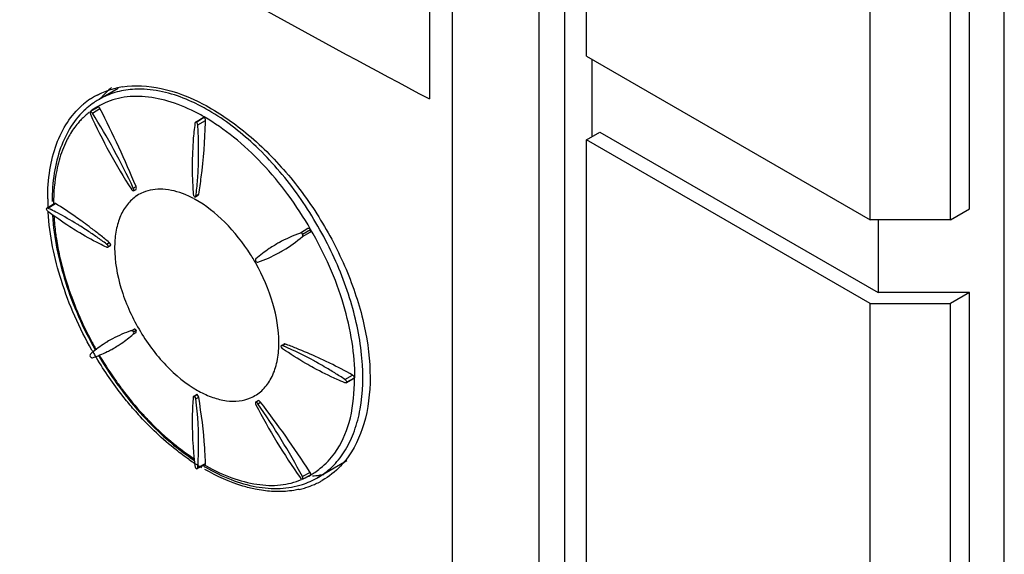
# Model space of a CAD drawing. Header units: millimetres. Extents: x 35 to 275, y 52 to 381.
# Tile 3 of 12: x 76 to 128, y 180 to 208. Entities that reach past the tile are written whole.
import ezdxf

# ---------------------------------------------------------------- set-up
doc = ezdxf.new("R2010")
doc.units = ezdxf.units.MM
doc.header["$LTSCALE"] = 28.160062
doc.layers.get('0').update_dxf_attribs({"linetype": 'CONTINUOUS'})
doc.layers.add('_1', color=7, linetype='CONTINUOUS')

msp = doc.modelspace()

# ---------------------------------------------------------------- linework, layer by layer
at = {"color": 7, "linetype": 'Continuous'}
for p, q in [((128.181, 51.627), (128.181, 239.423)), ((103.71, 171.535), (103.71, 217.341)), ((105.058, 171.694), (105.058, 217.499)), ((99.147, 173.195), (99.147, 215.148)), ((97.924, 211.894), (97.924, 203.729)), ((106.472, 205.823), (106.472, 201.741)), ((81.544, 204.285), (80.541, 203.706)), ((80.08, 203.066), (80.348, 203.231)), ((80.193, 202.985), (80.591, 203.226)), ((80.348, 203.231), (80.482, 203.313)), ((85.621, 202.506), (86.021, 202.752)), ((85.668, 202.513), (85.94, 202.677)), ((85.739, 202.364), (86.145, 202.599)), ((85.94, 202.677), (86.077, 202.759)), ((86.033, 202.732), (86.077, 202.759)), ((85.668, 202.513), (85.621, 202.506)), ((82.347, 199.036), (82.489, 199.114)), ((82.356, 198.896), (82.492, 198.97)), ((85.612, 198.583), (85.749, 198.657)), ((85.645, 198.639), (85.786, 198.716)), ((77.79, 197.984), (77.765, 197.95)), ((77.79, 197.984), (78.188, 198.23)), ((77.852, 197.982), (78.244, 198.224)), ((78.244, 198.224), (78.188, 198.23)), ((91.537, 196.907), (91.137, 196.666)), ((121.534, 197.367), (121.534, 193.535)), ((91.242, 196.484), (91.651, 196.709)), ((91.256, 196.613), (91.671, 196.853)), ((80.938, 196.091), (81.08, 196.172)), ((80.998, 195.919), (81.136, 195.994)), ((81.025, 195.954), (81.127, 196.01)), ((81.127, 196.01), (81.162, 196.029)), ((81.127, 196.01), (81.162, 196.029)), ((82.243, 191.529), (82.383, 191.613)), ((82.347, 191.35), (82.489, 191.429)), ((82.356, 191.475), (82.492, 191.553)), ((90.139, 190.74), (90.272, 190.822)), ((90.205, 190.741), (90.342, 190.825)), ((93.478, 188.96), (93.884, 189.194)), ((93.542, 188.787), (93.955, 189.01)), ((93.571, 188.824), (93.988, 189.055)), ((85.526, 188.077), (85.659, 188.159)), ((85.569, 188.083), (85.669, 188.143)), ((85.669, 188.143), (85.703, 188.163)), ((85.645, 187.939), (85.786, 188.021)), ((88.783, 187.764), (88.915, 187.845)), ((88.9, 187.686), (89.039, 187.771)), ((85.71, 184.265), (86.122, 184.488)), ((85.739, 184.32), (86.145, 184.539)), ((93.578, 184.675), (92.041, 183.788)), ((85.668, 184.262), (85.71, 184.265)), ((85.739, 184.32), (85.741, 184.357)), ((85.739, 184.32), (85.742, 184.356)), ((91.651, 184.071), (91.242, 183.846)), ((91.651, 184.071), (91.625, 184.11)), ((91.651, 184.071), (91.625, 184.11)), ((91.256, 183.708), (91.395, 183.783)), ((91.395, 183.783), (91.671, 183.933)), ((91.667, 183.928), (91.701, 183.93))]:
    msp.add_line(p, q, dxfattribs=at)
for centre, radius, start, end in [((83.796, 201.096), 4.14, 128.7151, 133.8621), ((82.455, 199.888), 4.527, 98.7741, 103.0439), ((82.316, 200.359), 4.036, 123.4637, 129.916), ((82.296, 200.387), 4.001, 119.993, 123.4471), ((82.557, 200.217), 4.03, 120.4828, 124.6684), ((82.302, 200.376), 4.014, 117.5209, 119.9919), ((82.543, 200.239), 4.004, 119.9999, 120.4778), ((83.953, 200.936), 4.364, 133.8911, 140.8063), ((82.366, 200.298), 4.115, 129.9063, 131.2267), ((82.661, 200.082), 4.201, 130.6421, 132.0869), ((82.607, 200.146), 4.116, 124.6819, 130.654), ((82.456, 199.896), 3.959, 120.9706, 126.6685), ((82.466, 199.881), 3.977, 120.0005, 120.9714), ((82.587, 199.67), 4.22, 118.2471, 120.0032), ((31.889, 178.254), 54.731, 22.4041, 27.1466), ((80.903, 193.803), 10.777, 59.7853, 60.0004), ((82.475, 199.875), 3.987, 127.9986, 136.0167), ((108.841, 216.066), 31.615, 204.5632, 212.7217), ((47.867, 182.79), 38.115, 25.2295, 31.995), ((80.976, 193.947), 10.203, 60.2639, 62.0671), ((80.828, 193.685), 10.503, 60.0004, 60.2713), ((55.453, 203.263), 30.699, 358.5405, 358.7601), ((88.981, 198.463), 11.14, 180.0051, 181.3417), ((83.652, 196.921), 2.044, 122.5265, 123.7034), ((83.655, 196.916), 2.05, 112.8508, 122.5085), ((83.215, 194.19), 4.87, 63.6675, 67.5423), ((83.027, 193.804), 5.299, 61.9102, 63.6968), ((82.929, 193.619), 5.509, 61.0699, 61.9163), ((68.66, 200.728), 17.112, 352.9909, 353.2244), ((89.331, 198.47), 11.49, 181.3374, 181.8433), ((89.473, 198.475), 11.633, 181.8427, 182.0807), ((70.676, 183.23), 16.405, 63.7905, 64.0602), ((70.59, 183.056), 16.599, 63.4117, 63.7903), ((70.368, 182.616), 17.092, 62.1643, 63.4075), ((90.506, 198.281), 12.359, 183.357, 187.5357), ((69.497, 181.007), 18.921, 58.4785, 62.1072), ((68.854, 179.947), 20.161, 57.9256, 58.4964), ((68.487, 179.363), 20.851, 56.7467, 57.9222), ((64.553, 176.433), 25.74, 53.8658, 54.1122), ((63.94, 175.597), 26.777, 52.831, 53.8607), ((62.801, 174.097), 28.66, 51.6161, 52.8289), ((67.888, 178.451), 21.942, 55.1156, 56.7433), ((67.167, 177.418), 23.202, 53.5935, 55.1163), ((61.506, 172.462), 30.746, 50.46, 51.6169), ((93.628, 189.619), 7.474, 109.4685, 118.9139), ((86.428, 202.104), 7.4, 301.042, 310.5801), ((87.048, 195.893), 5.684, 179.254, 180.0013), ((93.5, 189.866), 7.197, 121.224, 123.7793), ((93.518, 189.835), 7.233, 118.9801, 121.2234), ((79.596, 189.882), 10.561, 30.5952, 32.3396), ((93.51, 189.852), 7.214, 123.7893, 130.8056), ((86.526, 201.949), 7.217, 289.201, 298.7612), ((86.517, 201.962), 7.233, 298.7763, 301.0231), ((79.568, 189.865), 10.594, 29.4701, 30.5961), ((96.626, 199.766), 18.678, 200.2617, 207.8416), ((84.266, 185.481), 6.378, 108.4949, 118.1655), ((84.157, 185.708), 6.126, 123.7048, 131.6369), ((96.961, 199.921), 19.047, 207.7849, 209.5555), ((84.139, 185.733), 6.095, 121.2241, 123.6887), ((84.158, 185.701), 6.133, 118.2436, 121.2222), ((78.257, 195.922), 6.133, 298.7775, 301.7594), ((84.681, 190.893), 5.327, 356.6679, 358.0438), ((84.542, 190.898), 5.466, 358.0396, 358.4504), ((84.424, 190.901), 5.584, 358.4528, 359.5325), ((84.302, 190.902), 5.706, 359.5302, 0.0005), ((83.518, 174.979), 17.122, 66.7823, 67.0097), ((83.305, 174.489), 17.655, 65.1322, 66.7751), ((82.678, 169.957), 22.231, 68.2477, 69.834), ((97.461, 200.342), 19.894, 209.6274, 209.9031), ((78.263, 195.918), 6.126, 288.3646, 296.2967), ((97.472, 200.349), 19.907, 209.9031, 210.0827), ((97.481, 200.354), 19.918, 210.0827, 210.4005), ((97.489, 200.359), 19.927, 210.4005, 210.7069), ((97.493, 200.361), 19.931, 210.7069, 210.9872), ((97.485, 200.208), 19.691, 210.5173, 210.7594), ((96.881, 199.843), 18.939, 210.4359, 210.8897), ((78.275, 195.889), 6.095, 296.3127, 298.7756), ((82.524, 172.843), 19.477, 61.4435, 65.0837), ((81.683, 167.512), 24.87, 65.2716, 68.2065), ((96.999, 199.914), 19.077, 210.8904, 215.2402), ((81.991, 171.852), 20.602, 60.9474, 61.46), ((81.685, 171.304), 21.23, 59.7015, 60.9438), ((80.835, 165.66), 26.908, 63.8708, 65.282), ((79.62, 163.216), 29.637, 61.2289, 63.8412), ((81.17, 170.423), 22.251, 58.0512, 59.6987), ((80.56, 169.445), 23.404, 56.4975, 58.0519), ((82.157, 189.052), 11.831, 358.4054, 359.7681), ((81.674, 189.055), 12.315, 359.7606, 0.0002), ((88.489, 193.26), 5.604, 240.5252, 241.2855), ((116.895, 202.116), 31.615, 207.2786, 215.4371), ((57.59, 165.949), 38.115, 28.0053, 34.7708), ((45.819, 154.482), 54.553, 32.8953, 37.6039), ((95.981, 199.206), 18.027, 220.6746, 222.0925), ((92.4, 195.095), 12.56, 235.5301, 237.0605), ((92.225, 194.826), 12.24, 237.065, 237.5547), ((92.126, 194.67), 12.055, 237.5542, 238.2323), ((69.197, 185.493), 16.584, 356.2164, 356.5586), ((91.341, 193.581), 10.523, 240.0005, 240.2007), ((69.348, 185.483), 16.432, 356.0661, 356.2161), ((92.055, 194.555), 11.919, 238.2333, 238.4076), ((91.983, 194.438), 11.781, 238.4066, 239.108), ((91.568, 193.742), 10.854, 239.4894, 239.9998), ((91.298, 193.505), 10.436, 240.2004, 240.5956), ((89.674, 187.438), 4.035, 299.6648, 302.1447), ((89.683, 187.423), 4.017, 302.1459, 303.4027), ((91.457, 188.633), 4.757, 278.0983, 280.9895), ((89.963, 187.43), 4.195, 287.8628, 289.2494), ((89.419, 187.829), 4.502, 294.5395, 299.9585), ((89.99, 187.355), 4.116, 289.2379, 295.41), ((90.15, 187.392), 4.318, 287.2792, 293.5346), ((90.024, 187.282), 4.035, 295.4237, 299.9946), ((91.424, 188.872), 4.998, 273.9833, 278.0859), ((90.194, 187.288), 4.206, 293.5527, 297.4972), ((90.122, 187.111), 3.837, 300.0102, 301.5496), ((90.213, 187.251), 4.164, 297.5017, 299.9557), ((90.093, 187.579), 4.514, 282.6257, 286.2025), ((90.117, 187.492), 4.424, 286.2119, 287.2962)]:
    msp.add_arc(centre, radius, start, end, dxfattribs=at)
for points, knots in [([(74.823, 216.52), (76.717, 215.43), (84.364, 211.071), (92.084, 206.84), (97.924, 203.729)], [0, 0, 0, 0, 0.248228, 1, 1, 1, 1]), ([(80.448, 203.936), (80.525, 203.976), (80.841, 204.128), (81.176, 204.239), (81.433, 204.299)], [0, 0, 0, 0, 0.247584, 1, 1, 1, 1]), ([(82.305, 204.232), (81.992, 204.21), (81.378, 204.103), (80.804, 203.858), (80.541, 203.706)], [0, 0, 0, 0, 0.508769, 1, 1, 1, 1]), ([(81.764, 204.362), (82.437, 204.466), (83.942, 204.368), (86.169, 203.486), (88.392, 201.959), (90.471, 199.883), (92.273, 197.397), (93.672, 194.663), (94.57, 191.865), (94.806, 189.972), (94.806, 189.069)], [0, 0, 0, 0, 0.092931, 0.200768, 0.323866, 0.458879, 0.600288, 0.741684, 0.876676, 1, 1, 1, 1]), ([(82.911, 204.239), (82.86, 204.241), (82.658, 204.248), (82.456, 204.243), (82.305, 204.232)], [0, 0, 0, 0, 0.253983, 1, 1, 1, 1]), ([(86.291, 203.137), (86.009, 203.3), (84.954, 203.847), (83.775, 204.196), (82.911, 204.239)], [0, 0, 0, 0, 0.273639, 1, 1, 1, 1]), ([(85.755, 202.961), (85.3, 203.202), (84.397, 203.596), (83.018, 203.893), (81.72, 203.859), (80.938, 203.575), (80.59, 203.388)], [0, 0, 0, 0, 0.286775, 0.545334, 0.779994, 1, 1, 1, 1]), ([(77.841, 198.462), (77.841, 198.974), (77.909, 199.957), (78.248, 201.33), (78.816, 202.499), (79.357, 203.132), (79.654, 203.393)], [0, 0, 0, 0, 0.284564, 0.544027, 0.780375, 1, 1, 1, 1]), ([(79.845, 203.199), (79.552, 202.934), (79.022, 202.297), (78.468, 201.136), (78.139, 199.788), (78.072, 198.829), (78.072, 198.33)], [0, 0, 0, 0, 0.222808, 0.460607, 0.718838, 1, 1, 1, 1]), ([(80.591, 203.226), (80.585, 203.239), (80.561, 203.279), (80.515, 203.317), (80.482, 203.313)], [0, 0, 0, 0, 0.309051, 1, 1, 1, 1]), ([(92.13, 183.84), (92.407, 184.011), (92.931, 184.434), (93.558, 185.262), (94.023, 186.268), (94.435, 187.877), (94.471, 190.21), (93.855, 193.166), (92.634, 196.167), (90.904, 198.973), (88.807, 201.36), (87.17, 202.625), (86.326, 203.116)], [0, 0, 0, 0, 0.042867, 0.087642, 0.135689, 0.187876, 0.305456, 0.439162, 0.583297, 0.730127, 0.871421, 1, 1, 1, 1]), ([(79.606, 202.644), (79.549, 202.584), (79.322, 202.334), (79.126, 202.056), (78.997, 201.836)], [0, 0, 0, 0, 0.244559, 1, 1, 1, 1]), ([(80.08, 203.066), (80.075, 203.058), (80.058, 203.011), (80.071, 202.959), (80.087, 202.924)], [0, 0, 0, 0, 0.204305, 1, 1, 1, 1]), ([(91.679, 196.858), (91.314, 197.49), (90.533, 198.707), (89.169, 200.336), (87.695, 201.717), (86.622, 202.468), (86.079, 202.782)], [0, 0, 0, 0, 0.266102, 0.525364, 0.771692, 1, 1, 1, 1]), ([(85.59, 202.45), (85.55, 202.153), (85.42, 200.916), (85.428, 199.665), (85.498, 198.724)], [0, 0, 0, 0, 0.24086, 1, 1, 1, 1]), ([(85.621, 202.506), (85.608, 202.498), (85.595, 202.478), (85.591, 202.456), (85.59, 202.45)], [0, 0, 0, 0, 0.715956, 1, 1, 1, 1]), ([(85.653, 198.709), (85.687, 198.999), (85.8, 200.214), (85.796, 201.438), (85.739, 202.364)], [0, 0, 0, 0, 0.239616, 1, 1, 1, 1]), ([(85.786, 198.716), (85.838, 199.013), (86.027, 200.261), (86.118, 201.522), (86.142, 202.481)], [0, 0, 0, 0, 0.23939, 1, 1, 1, 1]), ([(78.997, 201.836), (78.939, 201.736), (78.71, 201.312), (78.542, 200.856), (78.443, 200.504)], [0, 0, 0, 0, 0.240116, 1, 1, 1, 1]), ([(78.443, 200.504), (78.394, 200.328), (78.214, 199.573), (78.149, 198.794), (78.149, 198.203)], [0, 0, 0, 0, 0.236477, 1, 1, 1, 1]), ([(82.243, 198.976), (82.251, 198.965), (82.279, 198.928), (82.323, 198.895), (82.356, 198.896)], [0, 0, 0, 0, 0.296851, 1, 1, 1, 1]), ([(82.356, 198.896), (82.361, 198.904), (82.377, 198.951), (82.363, 199.002), (82.347, 199.036)], [0, 0, 0, 0, 0.204589, 1, 1, 1, 1]), ([(82.492, 198.97), (82.496, 198.975), (82.509, 199.003), (82.509, 199.036), (82.505, 199.059)], [0, 0, 0, 0, 0.213766, 1, 1, 1, 1]), ([(85.076, 198.691), (84.701, 198.845), (83.959, 199.048), (83.181, 198.94), (82.859, 198.805)], [0, 0, 0, 0, 0.536427, 1, 1, 1, 1]), ([(82.518, 198.621), (82.336, 198.5), (81.998, 198.184), (81.637, 197.56), (81.417, 196.803), (81.368, 196.255), (81.365, 195.967)], [0, 0, 0, 0, 0.218619, 0.453136, 0.712327, 1, 1, 1, 1]), ([(85.612, 198.583), (85.626, 198.59), (85.64, 198.611), (85.644, 198.633), (85.645, 198.639)], [0, 0, 0, 0, 0.71394, 1, 1, 1, 1]), ([(77.852, 197.982), (77.846, 197.985), (77.827, 197.993), (77.802, 197.992), (77.79, 197.984)], [0, 0, 0, 0, 0.290694, 1, 1, 1, 1]), ([(79.642, 197.287), (79.524, 197.372), (79.067, 197.697), (78.598, 198.006), (78.244, 198.224)], [0, 0, 0, 0, 0.25863, 1, 1, 1, 1]), ([(88.519, 195.531), (88.129, 196.148), (87.266, 197.246), (86.168, 198.123), (85.594, 198.44)], [0, 0, 0, 0, 0.526719, 1, 1, 1, 1]), ([(79.39, 196.758), (79.26, 196.838), (78.734, 197.169), (78.225, 197.527), (77.852, 197.81)], [0, 0, 0, 0, 0.245031, 1, 1, 1, 1]), ([(80.167, 190.507), (79.509, 191.665), (78.461, 194.018), (77.935, 196.55), (77.862, 197.772)], [0, 0, 0, 0, 0.521101, 1, 1, 1, 1]), ([(78.095, 197.598), (78.17, 196.41), (78.683, 193.954), (79.695, 191.669), (80.328, 190.545)], [0, 0, 0, 0, 0.479877, 1, 1, 1, 1]), ([(91.671, 196.853), (91.662, 196.864), (91.628, 196.9), (91.569, 196.92), (91.537, 196.907)], [0, 0, 0, 0, 0.295211, 1, 1, 1, 1]), ([(78.254, 196.66), (78.267, 196.56), (78.325, 196.154), (78.401, 195.751), (78.468, 195.449)], [0, 0, 0, 0, 0.245809, 1, 1, 1, 1]), ([(80.938, 195.922), (80.808, 195.983), (80.28, 196.24), (79.768, 196.527), (79.39, 196.758)], [0, 0, 0, 0, 0.244599, 1, 1, 1, 1]), ([(91.256, 196.613), (91.247, 196.624), (91.217, 196.655), (91.166, 196.677), (91.137, 196.666)], [0, 0, 0, 0, 0.305137, 1, 1, 1, 1]), ([(91.242, 196.484), (91.249, 196.49), (91.276, 196.528), (91.268, 196.58), (91.256, 196.613)], [0, 0, 0, 0, 0.205653, 1, 1, 1, 1]), ([(91.651, 196.709), (91.659, 196.716), (91.691, 196.757), (91.685, 196.816), (91.671, 196.853)], [0, 0, 0, 0, 0.216518, 1, 1, 1, 1]), ([(94.01, 189.046), (94.01, 189.673), (93.895, 190.977), (93.436, 192.945), (92.708, 194.94), (92.044, 196.225), (91.679, 196.858)], [0, 0, 0, 0, 0.228319, 0.47463, 0.733881, 1, 1, 1, 1]), ([(80.938, 196.091), (80.948, 196.083), (80.988, 196.046), (81.016, 195.995), (81.025, 195.954)], [0, 0, 0, 0, 0.236856, 1, 1, 1, 1]), ([(80.998, 195.919), (80.985, 195.912), (80.962, 195.912), (80.943, 195.919), (80.938, 195.922)], [0, 0, 0, 0, 0.712527, 1, 1, 1, 1]), ([(81.364, 195.893), (81.364, 195.179), (81.633, 193.674), (82.571, 191.563), (83.94, 189.705), (85.113, 188.73), (85.732, 188.381)], [0, 0, 0, 0, 0.237537, 0.50067, 0.763439, 1, 1, 1, 1]), ([(78.468, 195.449), (78.507, 195.27), (78.682, 194.542), (78.908, 193.828), (79.103, 193.298)], [0, 0, 0, 0, 0.244694, 1, 1, 1, 1]), ([(88.796, 195.313), (88.789, 195.307), (88.763, 195.269), (88.771, 195.219), (88.783, 195.185)], [0, 0, 0, 0, 0.203986, 1, 1, 1, 1]), ([(88.783, 195.185), (88.789, 195.179), (88.811, 195.156), (88.839, 195.138), (88.861, 195.132)], [0, 0, 0, 0, 0.278802, 1, 1, 1, 1]), ([(90.008, 190.902), (90.008, 191.595), (89.754, 193.057), (89.169, 194.409), (88.791, 195.077)], [0, 0, 0, 0, 0.474453, 1, 1, 1, 1]), ([(81.484, 190.708), (81.56, 190.755), (81.861, 190.95), (82.145, 191.171), (82.347, 191.35)], [0, 0, 0, 0, 0.248108, 1, 1, 1, 1]), ([(82.356, 191.475), (82.347, 191.485), (82.319, 191.515), (82.271, 191.539), (82.243, 191.529)], [0, 0, 0, 0, 0.31157, 1, 1, 1, 1]), ([(82.347, 191.35), (82.353, 191.356), (82.377, 191.393), (82.368, 191.442), (82.356, 191.475)], [0, 0, 0, 0, 0.197893, 1, 1, 1, 1]), ([(82.492, 191.553), (82.484, 191.564), (82.456, 191.594), (82.41, 191.622), (82.383, 191.613)], [0, 0, 0, 0, 0.319626, 1, 1, 1, 1]), ([(82.489, 191.429), (82.495, 191.434), (82.517, 191.473), (82.505, 191.521), (82.492, 191.553)], [0, 0, 0, 0, 0.188224, 1, 1, 1, 1]), ([(90.205, 190.741), (90.199, 190.743), (90.178, 190.75), (90.153, 190.749), (90.139, 190.74)], [0, 0, 0, 0, 0.286046, 1, 1, 1, 1]), ([(90.342, 190.825), (90.336, 190.827), (90.313, 190.834), (90.287, 190.831), (90.272, 190.822)], [0, 0, 0, 0, 0.282366, 1, 1, 1, 1]), ([(80.087, 190.287), (80.081, 190.281), (80.057, 190.243), (80.068, 190.193), (80.08, 190.161)], [0, 0, 0, 0, 0.195366, 1, 1, 1, 1]), ([(88.514, 187.99), (88.728, 188.081), (89.139, 188.345), (89.601, 188.946), (89.899, 189.713), (89.982, 190.282), (89.999, 190.583)], [0, 0, 0, 0, 0.222331, 0.455294, 0.712203, 1, 1, 1, 1]), ([(91.835, 189.573), (91.697, 189.648), (91.142, 189.96), (90.602, 190.301), (90.205, 190.572)], [0, 0, 0, 0, 0.24561, 1, 1, 1, 1]), ([(80.138, 190.112), (80.143, 190.109), (80.16, 190.102), (80.18, 190.1), (80.193, 190.104)], [0, 0, 0, 0, 0.287062, 1, 1, 1, 1]), ([(82.309, 187.457), (82.134, 187.66), (81.444, 188.499), (80.827, 189.398), (80.406, 190.099)], [0, 0, 0, 0, 0.247109, 1, 1, 1, 1]), ([(80.564, 190.138), (81.22, 189.035), (82.689, 187.031), (84.551, 185.371), (85.538, 184.717)], [0, 0, 0, 0, 0.520088, 1, 1, 1, 1]), ([(93.478, 188.788), (93.34, 188.845), (92.782, 189.084), (92.237, 189.354), (91.835, 189.573)], [0, 0, 0, 0, 0.245221, 1, 1, 1, 1]), ([(81.419, 188.907), (81.53, 188.748), (81.981, 188.13), (82.47, 187.54), (82.856, 187.119)], [0, 0, 0, 0, 0.253368, 1, 1, 1, 1]), ([(92.951, 185.087), (93.297, 185.567), (93.823, 186.762), (93.965, 188.04), (93.984, 188.722)], [0, 0, 0, 0, 0.464289, 1, 1, 1, 1]), ([(93.542, 188.787), (93.528, 188.78), (93.504, 188.779), (93.484, 188.786), (93.478, 188.788)], [0, 0, 0, 0, 0.716428, 1, 1, 1, 1]), ([(94.806, 189.069), (94.806, 188.246), (94.635, 186.702), (93.963, 185.276), (93.523, 184.717)], [0, 0, 0, 0, 0.536431, 1, 1, 1, 1]), ([(85.786, 188.021), (85.784, 188.033), (85.768, 188.087), (85.735, 188.135), (85.703, 188.163)], [0, 0, 0, 0, 0.234081, 1, 1, 1, 1]), ([(85.797, 188.345), (86.033, 188.215), (86.502, 188), (87.221, 187.82), (87.9, 187.804), (88.323, 187.91), (88.514, 187.99)], [0, 0, 0, 0, 0.285721, 0.544847, 0.780515, 1, 1, 1, 1]), ([(85.498, 188.023), (85.474, 187.735), (85.407, 186.529), (85.476, 185.317), (85.59, 184.406)], [0, 0, 0, 0, 0.239655, 1, 1, 1, 1]), ([(85.526, 188.077), (85.514, 188.069), (85.502, 188.049), (85.499, 188.029), (85.498, 188.023)], [0, 0, 0, 0, 0.712565, 1, 1, 1, 1]), ([(85.645, 187.939), (85.643, 187.951), (85.631, 188.005), (85.6, 188.054), (85.569, 188.083)], [0, 0, 0, 0, 0.23678, 1, 1, 1, 1]), ([(85.751, 184.498), (85.767, 184.771), (85.808, 185.919), (85.742, 187.07), (85.645, 187.939)], [0, 0, 0, 0, 0.238815, 1, 1, 1, 1]), ([(86.145, 184.539), (86.137, 184.812), (86.08, 185.978), (85.934, 187.139), (85.786, 188.021)], [0, 0, 0, 0, 0.23398, 1, 1, 1, 1]), ([(88.783, 187.764), (88.778, 187.756), (88.763, 187.71), (88.779, 187.66), (88.796, 187.626)], [0, 0, 0, 0, 0.203573, 1, 1, 1, 1]), ([(88.9, 187.686), (88.894, 187.694), (88.873, 187.721), (88.846, 187.744), (88.824, 187.755)], [0, 0, 0, 0, 0.270003, 1, 1, 1, 1]), ([(89.039, 187.771), (89.03, 187.782), (88.997, 187.818), (88.949, 187.848), (88.915, 187.845)], [0, 0, 0, 0, 0.293096, 1, 1, 1, 1]), ([(85.292, 184.74), (85.055, 184.903), (84.089, 185.614), (83.215, 186.446), (82.604, 187.122)], [0, 0, 0, 0, 0.239884, 1, 1, 1, 1]), ([(82.856, 187.119), (82.984, 186.98), (83.491, 186.444), (84.035, 185.943), (84.459, 185.596)], [0, 0, 0, 0, 0.256084, 1, 1, 1, 1]), ([(84.459, 185.596), (84.548, 185.524), (84.897, 185.245), (85.26, 184.984), (85.538, 184.801)], [0, 0, 0, 0, 0.255458, 1, 1, 1, 1]), ([(91.895, 184.07), (91.995, 184.136), (92.392, 184.424), (92.735, 184.786), (92.951, 185.087)], [0, 0, 0, 0, 0.245464, 1, 1, 1, 1]), ([(86.122, 184.488), (86.134, 184.494), (86.144, 184.514), (86.145, 184.533), (86.145, 184.539)], [0, 0, 0, 0, 0.700748, 1, 1, 1, 1]), ([(93.523, 184.717), (93.437, 184.608), (93.08, 184.194), (92.645, 183.846), (92.292, 183.643)], [0, 0, 0, 0, 0.255245, 1, 1, 1, 1]), ([(85.59, 184.406), (85.592, 184.393), (85.605, 184.339), (85.637, 184.29), (85.668, 184.262)], [0, 0, 0, 0, 0.236379, 1, 1, 1, 1]), ([(85.71, 184.265), (85.723, 184.273), (85.736, 184.293), (85.739, 184.314), (85.739, 184.32)], [0, 0, 0, 0, 0.709304, 1, 1, 1, 1]), ([(88.764, 183.183), (88.545, 183.228), (87.621, 183.462), (86.743, 183.861), (86.111, 184.224)], [0, 0, 0, 0, 0.234979, 1, 1, 1, 1]), ([(86.141, 184.342), (86.574, 184.092), (87.439, 183.669), (88.772, 183.278), (90.055, 183.176), (90.873, 183.316), (91.25, 183.437)], [0, 0, 0, 0, 0.281162, 0.539462, 0.777228, 1, 1, 1, 1]), ([(86.174, 184.414), (86.61, 184.168), (87.477, 183.757), (88.806, 183.406), (90.064, 183.343), (90.847, 183.544), (91.197, 183.694)], [0, 0, 0, 0, 0.286339, 0.545916, 0.78212, 1, 1, 1, 1]), ([(91.671, 183.933), (91.675, 183.938), (91.688, 183.965), (91.683, 183.997), (91.676, 184.018)], [0, 0, 0, 0, 0.211918, 1, 1, 1, 1]), ([(91.137, 183.786), (91.145, 183.774), (91.175, 183.738), (91.222, 183.706), (91.256, 183.708)], [0, 0, 0, 0, 0.295104, 1, 1, 1, 1]), ([(91.256, 183.708), (91.261, 183.716), (91.276, 183.763), (91.26, 183.813), (91.242, 183.846)], [0, 0, 0, 0, 0.20256, 1, 1, 1, 1]), ([(89.899, 183.057), (89.807, 183.059), (89.426, 183.074), (89.047, 183.126), (88.764, 183.183)], [0, 0, 0, 0, 0.243283, 1, 1, 1, 1]), ([(91.08, 183.174), (90.985, 183.153), (90.596, 183.078), (90.198, 183.053), (89.899, 183.057)], [0, 0, 0, 0, 0.24429, 1, 1, 1, 1])]:
    msp.add_open_spline(points, degree=3, knots=knots, dxfattribs=at)
for points in [[(80.132, 203.049), (80.117, 203.059), (80.098, 203.067), (80.08, 203.066)], [(80.193, 202.985), (80.177, 203.01), (80.157, 203.033), (80.132, 203.049)], [(86.077, 202.759), (86.059, 202.764), (86.037, 202.762), (86.021, 202.752)], [(86.145, 202.599), (86.146, 202.657), (86.12, 202.72), (86.077, 202.759)], [(85.695, 202.482), (85.687, 202.493), (85.678, 202.503), (85.668, 202.513)], [(85.739, 202.364), (85.737, 202.406), (85.719, 202.448), (85.695, 202.482)], [(82.505, 199.059), (82.502, 199.078), (82.497, 199.097), (82.489, 199.114)], [(85.498, 198.724), (85.502, 198.67), (85.53, 198.615), (85.569, 198.578)], [(85.569, 198.578), (85.583, 198.575), (85.599, 198.576), (85.612, 198.583)], [(85.749, 198.657), (85.757, 198.661), (85.765, 198.668), (85.77, 198.676)], [(85.77, 198.676), (85.779, 198.687), (85.784, 198.702), (85.786, 198.716)], [(77.765, 197.95), (77.771, 197.922), (77.783, 197.895), (77.797, 197.871)], [(77.797, 197.871), (77.812, 197.848), (77.83, 197.826), (77.852, 197.81)], [(81.025, 195.954), (81.021, 195.94), (81.011, 195.926), (80.998, 195.919)], [(81.115, 196.134), (81.105, 196.148), (81.093, 196.161), (81.08, 196.172)], [(81.162, 196.029), (81.154, 196.067), (81.138, 196.103), (81.115, 196.134)], [(81.136, 195.994), (81.149, 196.001), (81.158, 196.015), (81.162, 196.029)], [(88.861, 195.132), (88.874, 195.129), (88.888, 195.129), (88.9, 195.133)], [(90.139, 190.74), (90.127, 190.733), (90.118, 190.72), (90.114, 190.706)], [(90.114, 190.706), (90.123, 190.671), (90.141, 190.637), (90.164, 190.609)], [(80.08, 190.161), (80.096, 190.141), (80.116, 190.123), (80.138, 190.112)], [(90.164, 190.609), (90.176, 190.595), (90.19, 190.582), (90.205, 190.572)], [(93.955, 189.13), (93.936, 189.156), (93.912, 189.179), (93.884, 189.194)], [(93.988, 189.055), (93.983, 189.082), (93.971, 189.108), (93.955, 189.13)], [(93.478, 188.96), (93.524, 188.93), (93.558, 188.878), (93.571, 188.824)], [(93.571, 188.824), (93.566, 188.809), (93.556, 188.795), (93.542, 188.787)], [(93.955, 189.01), (93.971, 189.019), (93.984, 189.037), (93.988, 189.055)], [(85.569, 188.083), (85.555, 188.086), (85.538, 188.085), (85.526, 188.077)], [(85.703, 188.163), (85.689, 188.167), (85.672, 188.167), (85.659, 188.159)], [(88.824, 187.755), (88.811, 187.761), (88.797, 187.765), (88.783, 187.764)], [(91.676, 184.018), (91.67, 184.037), (91.661, 184.055), (91.651, 184.071)]]:
    msp.add_open_spline(points, degree=3, dxfattribs=at)
at = {"layer": '_1', "color": 7, "linetype": 'Continuous'}
for p, q in [((106.19, 205.987), (106.19, 242.403)), ((126.342, 197.944), (126.342, 234.36)), ((121.12, 197.367), (121.12, 233.783)), ((125.342, 197.367), (125.342, 233.783)), ((106.19, 205.987), (121.12, 197.367)), ((106.19, 201.577), (106.897, 201.986)), ((106.19, 165.161), (106.19, 201.577)), ((121.12, 192.958), (106.19, 201.577)), ((106.897, 201.986), (121.534, 193.535)), ((125.342, 197.367), (126.342, 197.944)), ((125.342, 197.367), (121.12, 197.367)), ((126.342, 193.535), (121.534, 193.535)), ((126.342, 193.535), (125.342, 192.958)), ((126.342, 157.119), (126.342, 193.535)), ((121.12, 156.542), (121.12, 192.958)), ((121.12, 192.958), (125.342, 192.958)), ((125.342, 156.542), (125.342, 192.958))]:
    msp.add_line(p, q, dxfattribs=at)

doc.saveas('drawing.dxf')
